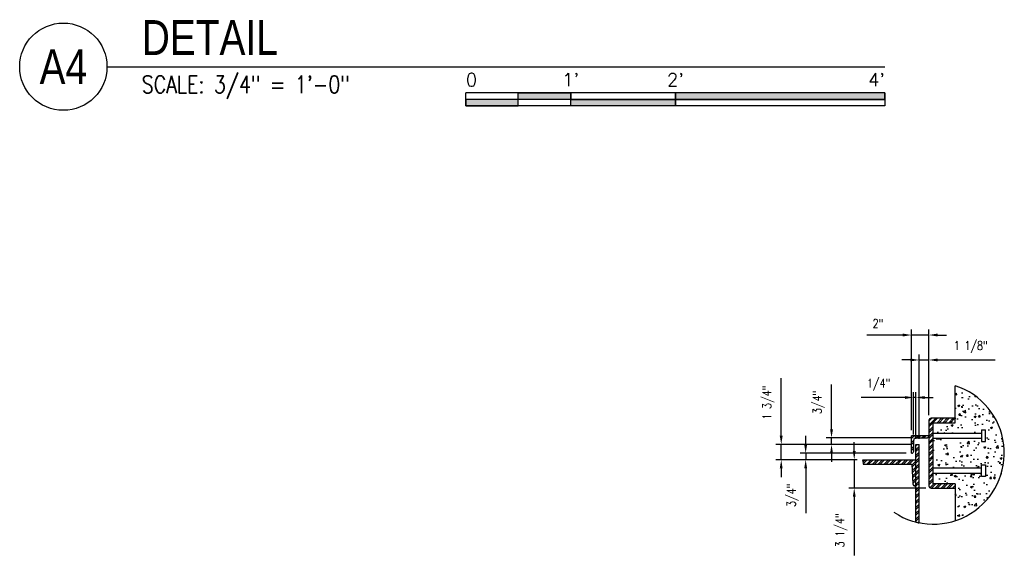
# Model space of a CAD drawing. Header units: inches. Extents: x 56 to 1759, y 30 to 684.
# Tile 1 of 12: x 62 to 175, y 30 to 92. Entities that reach past the tile are written whole.
import ezdxf
from ezdxf.enums import TextEntityAlignment as Align

# ---------------------------------------------------------------- set-up
doc = ezdxf.new("R2010")
doc.units = ezdxf.units.IN
doc.header["$MEASUREMENT"] = 0
doc.layers.add('A-WALL-PATT', color=9, linetype='Continuous', lineweight=18, true_color=0x808080)
for name, color, linetype in [('M-DETL-PATT', 1, 'Continuous'), ('S-ANNO-DIMS', 1, 'Continuous'), ('S-ANNO-SYMB', 2, 'Continuous'), ('S-DETL-LIGHT', 2, 'Continuous'), ('S-DETL-MEDM', 3, 'Continuous')]:
    doc.layers.add(name, color=color, linetype=linetype)
doc.styles.add('Annotative', font='romans.shx', dxfattribs={"width": 0.8, "height": 0.125})
doc.styles.add('Arial', font='romans.shx', dxfattribs={"width": 0.8})
doc.styles.add('TITLES', font='swiss.ttf', dxfattribs={"width": 0.8, "height": 0.25})
doc.dimstyles.new('Annotative', dxfattribs={"dimscale": 0, "dimtxt": 0.125, "dimasz": 0.125, "dimexe": 0.078125, "dimexo": 0.078125, "dimgap": 0.09, "dimtad": 1, "dimdec": 3, "dimzin": 3, "dimdsep": 46, "dimlunit": 4, "dimtxsty": 'Annotative', "dimcen": 0.09, "dimclrt": 2, "dimazin": 2, "dimtfac": 1, "dimtdec": 3, "dimtmove": 0, "dimatfit": 0, "dimfxl": 1, "dimfrac": 2, "dimtolj": 1, "dimtzin": 0, "dimarcsym": 0})
pattern_1 = [(45, (0, -36), (-0.3314563, 0.3314563), []), (45, (0.22097, -36), (-0.3314563, 0.3314563), [])]

# ---------------------------------------------------------------- blocks, each defined once
blk = doc.blocks.new('*D3')
at = {"layer": 'Defpoints', "color": 0, "transparency": 16777216}
for p in [(166.63, 55.44), (166.63, 45.64), (164.63, 43.89)]:
    blk.add_point(p, dxfattribs=at)
at = {"layer": 'S-ANNO-DIMS', "color": 0, "lineweight": -2, "transparency": 16777216}
for p, q in [((163.63, 55.44), (159.52, 55.44)), ((164.63, 44.52), (164.63, 56.07)), ((166.63, 55.44), (164.63, 55.44)), ((166.63, 46.27), (166.63, 56.07)), ((167.63, 55.44), (168.63, 55.44))]:
    blk.add_line(p, q, dxfattribs=at)
at = {"layer": 'S-ANNO-DIMS', "color": 0, "transparency": 16777216}
for points in [[(163.63, 55.61), (163.63, 55.27), (164.63, 55.44)], [(167.63, 55.61), (167.63, 55.27), (166.63, 55.44)]]:
    blk.add_solid(points, dxfattribs=at)
at = {"layer": 'S-ANNO-DIMS', "color": 2, "lineweight": -3, "transparency": 16777216, "insert": (160.79, 56.76), "char_height": 1, "width": 1.5533, "attachment_point": 5, "style": 'Annotative'}
blk.add_mtext('\\A1;2"', dxfattribs=at)
blk = doc.blocks.new('*D35')
at = {"layer": 'Defpoints', "color": 0, "transparency": 16777216}
for p in [(165.13, 42.89), (149.71, 41.14), (159.03, 41.14)]:
    blk.add_point(p, dxfattribs=at)
at = {"layer": 'S-ANNO-DIMS', "color": 0, "lineweight": -2, "transparency": 16777216}
for p, q in [((149.71, 43.89), (149.71, 50.48)), ((164.51, 42.89), (149.08, 42.89)), ((149.71, 41.14), (149.71, 42.89)), ((158.41, 41.14), (149.08, 41.14)), ((149.71, 40.14), (149.71, 39.14))]:
    blk.add_line(p, q, dxfattribs=at)
at = {"layer": 'S-ANNO-DIMS', "color": 0, "transparency": 16777216}
for points in [[(149.54, 43.89), (149.87, 43.89), (149.71, 42.89)], [(149.54, 40.14), (149.87, 40.14), (149.71, 41.14)]]:
    blk.add_solid(points, dxfattribs=at)
at = {"layer": 'S-ANNO-DIMS', "color": 2, "lineweight": -3, "transparency": 16777216, "insert": (148.23, 47.69), "char_height": 1, "attachment_point": 5, "rotation": 90, "style": 'Annotative'}
blk.add_mtext('\\A1;1 3/4"', dxfattribs=at)
blk = doc.blocks.new('*D36')
at = {"layer": 'Defpoints', "color": 0, "transparency": 16777216}
for p in [(159.03, 41.14), (158.07, 37.89), (166.88, 37.89)]:
    blk.add_point(p, dxfattribs=at)
at = {"layer": 'S-ANNO-DIMS', "color": 0, "lineweight": -2, "transparency": 16777216}
for p, q in [((158.07, 42.14), (158.07, 43.14)), ((158.41, 41.14), (157.45, 41.14)), ((158.07, 41.14), (158.07, 37.89)), ((166.26, 37.89), (157.45, 37.89)), ((158.07, 36.89), (158.07, 30.18))]:
    blk.add_line(p, q, dxfattribs=at)
at = {"layer": 'S-ANNO-DIMS', "color": 0, "transparency": 16777216}
for points in [[(157.91, 42.14), (158.24, 42.14), (158.07, 41.14)], [(157.91, 36.89), (158.24, 36.89), (158.07, 37.89)]]:
    blk.add_solid(points, dxfattribs=at)
at = {"layer": 'S-ANNO-DIMS', "color": 2, "lineweight": -3, "transparency": 16777216, "insert": (156.59, 33.04), "char_height": 1, "attachment_point": 5, "rotation": 90, "style": 'Annotative'}
blk.add_mtext('\\A1;3 1/4"', dxfattribs=at)
blk = doc.blocks.new('*D37')
at = {"layer": 'Defpoints', "color": 0, "transparency": 16777216}
for p in [(155.47, 43.64), (165.13, 43.64), (165.13, 42.89)]:
    blk.add_point(p, dxfattribs=at)
at = {"layer": 'S-ANNO-DIMS', "color": 0, "lineweight": -2, "transparency": 16777216}
for p, q in [((155.47, 44.64), (155.47, 49.78)), ((164.51, 43.64), (154.85, 43.64)), ((164.51, 42.89), (154.85, 42.89)), ((155.47, 42.89), (155.47, 43.64)), ((155.47, 41.89), (155.47, 40.89))]:
    blk.add_line(p, q, dxfattribs=at)
at = {"layer": 'S-ANNO-DIMS', "color": 0, "transparency": 16777216}
for points in [[(155.31, 44.64), (155.64, 44.64), (155.47, 43.64)], [(155.31, 41.89), (155.64, 41.89), (155.47, 42.89)]]:
    blk.add_solid(points, dxfattribs=at)
at = {"layer": 'S-ANNO-DIMS', "color": 2, "lineweight": -3, "transparency": 16777216, "insert": (153.99, 47.71), "char_height": 1, "attachment_point": 5, "rotation": 90, "style": 'Annotative'}
blk.add_mtext('\\A1;3/4"', dxfattribs=at)
blk = doc.blocks.new('*D38')
at = {"layer": 'Defpoints', "color": 0, "transparency": 16777216}
for p in [(164.63, 41.89), (152.51, 41.14), (159.03, 41.14)]:
    blk.add_point(p, dxfattribs=at)
at = {"layer": 'S-ANNO-DIMS', "color": 0, "lineweight": -2, "transparency": 16777216}
for p, q in [((152.51, 42.89), (152.51, 43.89)), ((164.01, 41.89), (151.89, 41.89)), ((152.51, 41.89), (152.51, 41.14)), ((158.41, 41.14), (151.89, 41.14)), ((152.51, 40.14), (152.51, 35))]:
    blk.add_line(p, q, dxfattribs=at)
at = {"layer": 'S-ANNO-DIMS', "color": 0, "transparency": 16777216}
for points in [[(152.34, 42.89), (152.68, 42.89), (152.51, 41.89)], [(152.34, 40.14), (152.68, 40.14), (152.51, 41.14)]]:
    blk.add_solid(points, dxfattribs=at)
at = {"layer": 'S-ANNO-DIMS', "color": 2, "lineweight": -3, "transparency": 16777216, "insert": (151.03, 37.07), "char_height": 1, "attachment_point": 5, "rotation": 90, "style": 'Annotative'}
blk.add_mtext('\\A1;3/4"', dxfattribs=at)
blk = doc.blocks.new('*U44')
for points in [[(-2.625, -0.188), (-2.25, -0.188), (-2.25, -0.2344), (-2.625, -0.2344)], [(-1.5, -0.2344), (0, -0.2344), (0, -0.1875), (-1.5, -0.1875)], [(-3, -0.2812), (-2.625, -0.2812), (-2.625, -0.2344), (-3, -0.2344)], [(-2.25, -0.2349), (-1.5, -0.2349), (-1.5, -0.2812), (-2.25, -0.2812)]]:
    blk.add_hatch(color=256).paths.add_polyline_path(points)
for p, q in [((0, -0.1875), (-3, -0.1875)), ((-3, -0.2812), (-3, -0.1875)), ((-2.625, -0.2807), (-2.625, -0.188)), ((-2.25, -0.2812), (-2.25, -0.1885)), ((-1.5, -0.2812), (-1.5, -0.1885)), ((0, -0.1875), (0, -0.2812)), ((0, -0.2344), (-3, -0.2344)), ((0, -0.2812), (-3, -0.2812))]:
    blk.add_line(p, q)
at = {"flags": 128}
for points in [[(-2.625, -0.188), (-2.25, -0.188), (-2.25, -0.2344), (-2.625, -0.2344), (-2.625, -0.188)], [(-1.5, -0.2344), (0, -0.2344), (0, -0.1875), (-1.5, -0.1875), (-1.5, -0.2344)], [(-3, -0.2812), (-2.625, -0.2812), (-2.625, -0.2344), (-3, -0.2344), (-3, -0.2812)], [(-2.25, -0.2349), (-1.5, -0.2349), (-1.5, -0.2812), (-2.25, -0.2812), (-2.25, -0.2349)]]:
    blk.add_lwpolyline(points, close=True, dxfattribs=at)
at = {"style": 'Arial'}
blk.add_text('0', height=0.0937, dxfattribs=at).set_placement((-3, -0.0937), align=Align.MIDDLE_LEFT)
for s, p in [("1'", (-2.25, -0.0937)), ("2'", (-1.5, -0.0937))]:
    blk.add_text(s, height=0.09375, dxfattribs=at).set_placement(p, align=Align.MIDDLE_CENTER)
blk.add_text("4'", height=0.09375, dxfattribs=at).set_placement((0, -0.0937), align=Align.MIDDLE_RIGHT)
blk = doc.blocks.new('*D49')
at = {"layer": 'Defpoints', "color": 0, "transparency": 16777216}
for p in [(165.51, 52.58), (166.63, 45.64), (165.51, 42.89)]:
    blk.add_point(p, dxfattribs=at)
at = {"layer": 'S-ANNO-DIMS', "color": 0, "lineweight": -2, "transparency": 16777216}
for p, q in [((165.51, 43.52), (165.51, 53.21)), ((166.63, 46.27), (166.63, 53.21)), ((164.51, 52.58), (163.51, 52.58)), ((165.51, 52.58), (166.63, 52.58)), ((167.63, 52.58), (174.23, 52.58))]:
    blk.add_line(p, q, dxfattribs=at)
at = {"layer": 'S-ANNO-DIMS', "color": 0, "transparency": 16777216}
for points in [[(164.51, 52.75), (164.51, 52.41), (165.51, 52.58)], [(167.63, 52.75), (167.63, 52.41), (166.63, 52.58)]]:
    blk.add_solid(points, dxfattribs=at)
at = {"layer": 'S-ANNO-DIMS', "color": 2, "transparency": 16777216, "insert": (171.43, 54.06), "char_height": 1, "attachment_point": 5, "style": 'Annotative'}
blk.add_mtext('\\A1;1 1/8"', dxfattribs=at)
blk = doc.blocks.new('*D50')
at = {"layer": 'Defpoints', "color": 0, "transparency": 16777216}
for p in [(164.88, 48.28), (164.88, 43.39), (165.13, 42.89)]:
    blk.add_point(p, dxfattribs=at)
at = {"layer": 'S-ANNO-DIMS', "color": 0, "lineweight": -2, "transparency": 16777216}
for p, q in [((164.88, 44.02), (164.88, 48.9)), ((165.13, 43.52), (165.13, 48.9)), ((163.88, 48.28), (158.85, 48.28)), ((165.13, 48.28), (164.88, 48.28)), ((166.13, 48.28), (167.13, 48.28))]:
    blk.add_line(p, q, dxfattribs=at)
at = {"layer": 'S-ANNO-DIMS', "color": 0, "transparency": 16777216}
for points in [[(163.88, 48.44), (163.88, 48.11), (164.88, 48.28)], [(166.13, 48.44), (166.13, 48.11), (165.13, 48.28)]]:
    blk.add_solid(points, dxfattribs=at)
at = {"layer": 'S-ANNO-DIMS', "color": 2, "transparency": 16777216, "insert": (160.87, 49.76), "char_height": 1, "attachment_point": 5, "style": 'Annotative'}
blk.add_mtext('\\A1;1/4"', dxfattribs=at)
blk = doc.blocks.new('*U39')
at = {"linetype": 'Continuous', "lineweight": -3}
blk.add_line((1.125, 0.625), (6.696, 0.625), dxfattribs=at)
at = {"lineweight": -3}
blk.add_circle((0.8125, 0.625), 0.3125, dxfattribs=at)
at = {"lineweight": -3, "style": 'Arial'}
blk.add_attdef('DRAWING_AREA_TITLE', text='', height=0.1875, dxfattribs=at).set_placement((1.3743, 0.6339), align=Align.BOTTOM_LEFT)
blk.add_attdef('X#', text='', height=0.1875, dxfattribs=at).set_placement((0.8125, 0.625), align=Align.MIDDLE_CENTER)
blk.add_attdef('SCALE:', text='', height=0.0938, dxfattribs=at).set_placement((1.3743, 0.5606), align=Align.TOP_LEFT)

msp = doc.modelspace()

# ---------------------------------------------------------------- hatches: boundary and pattern name
at = {"layer": 'A-WALL-PATT', "lineweight": -3}
h = msp.add_hatch(dxfattribs=at)
h.set_pattern_fill('AR-CONC', color=8, scale=0.3125, style=0)
h.set_pattern_definition([(50, (0, -36), (2.241438, -0.1961), [0.234375, -2.578125]), (355, (0, -36), (-0.433598, 2.3506), [0.1875, -2.0625]), (100.4514, (0.1868, -36.0163), (1.80784, 2.1545), [0.199188, -2.19107]), (46.1842, (0, -35.375), (3.33513, -0.517248), [0.35156, -3.86719]), (96.6356, (0.278, -35.418), (2.92082, 3.04412), [0.29878, -3.286605]), (351.1842, (0, -35.375), (2.92082, 3.04412), [0.28125, -3.09375]), (21, (0.3125, -35.5312), (1.865335, -1.258184), [0.234375, -2.578125]), (326, (0.3125, -35.5312), (0.76036, 2.266094), [0.1875, -2.0625]), (71.4514, (0.468, -35.636), (2.625695, 1.00791), [0.199188, -2.19107]), (37.5, (0, -36), (0.0379995, 1.0402933), [0, -2.0375, 0, -2.09375, 0, -2.0703125]), (7.5, (0, -36), (0.822092, 1.2325366), [0, -1.19375, 0, -1.990625, 0, -0.7890625]), (327.5, (-0.6969, -36), (1.668195, -0.070484), [0, -0.78125, 0, -2.4375, 0, -3.234375]), (317.5, (-1.0094, -36), (1.822457, 0.312828), [0, -1.015625, 0, -1.61875, 0, -2.296875])])
h.paths.add_polyline_path([(169.6344, 34.1493), (170.2222, 34.3652), (170.7857, 34.6214), (171.3249, 34.9181), (171.8428, 35.2573), (172.3363, 35.6368), (172.7971, 36.0502), (173.2245, 36.498), (173.6191, 36.9796), (173.974, 37.4868), (174.2887, 38.0198), (174.5638, 38.5784), (174.7945, 39.1528), (174.9801, 39.7434), (175.1213, 40.3498), (175.2157, 40.9615), (175.2625, 41.5788), (175.2625, 42.2014), (175.2157, 42.8187), (175.1213, 43.4304), (174.9801, 44.0368), (174.7945, 44.6274), (174.5638, 45.2018), (174.2887, 45.7604), (173.974, 46.2934), (173.6191, 46.8006), (173.2245, 47.2822), (172.7971, 47.73), (172.3363, 48.1434), (171.8428, 48.523), (171.3249, 48.8621), (170.7857, 49.1588), (170.2222, 49.415), (169.6344, 49.6309), (169.6344, 45.3901), (167.1344, 45.3901), (167.1344, 44.2051), (172.6462, 44.2051), (172.6462, 44.5594), (173.1187, 44.5594), (173.1187, 43.2208), (172.6462, 43.2208), (172.6462, 43.5751), (167.1344, 43.5751), (167.1344, 40.2051), (172.6462, 40.2051), (172.6462, 40.5594), (173.1187, 40.5594), (173.1187, 39.2208), (172.6462, 39.2208), (172.6462, 39.5751), (167.1344, 39.5751), (167.1344, 38.3901), (169.6344, 38.3901), (169.6344, 37.8901)])
at = {"layer": 'M-DETL-PATT', "lineweight": -3}
h = msp.add_hatch(dxfattribs=at)
h.set_pattern_fill('ANSI32', color=8, scale=1.25, style=0)
h.set_pattern_definition(pattern_1)
h.paths.add_polyline_path([(169.6344, 37.8901), (169.6344, 38.3901), (167.1344, 38.3901), (167.1344, 45.3901), (169.6344, 45.3901), (169.6344, 45.8901), (166.8844, 45.8901), (166.8197, 45.8816), (166.7594, 45.8566), (166.7076, 45.8169), (166.6679, 45.7651), (166.6429, 45.7048), (166.6344, 45.6401), (166.6344, 38.1401), (166.6429, 38.0754), (166.6679, 38.0151), (166.7076, 37.9633), (166.7594, 37.9236), (166.8197, 37.8986), (166.8844, 37.8901)])
h = msp.add_hatch(dxfattribs=at)
h.set_pattern_fill('ANSI32', color=8, scale=1.25, style=0)
h.set_pattern_definition(pattern_1)
h.paths.add_polyline_path([(164.6344, 41.8901), (164.6991, 41.8986), (164.7594, 41.9236), (164.8112, 41.9633), (164.8509, 42.0151), (164.8759, 42.0754), (164.8844, 42.1401), (164.8844, 43.3901), (164.8929, 43.4548), (164.9179, 43.5151), (164.9576, 43.5669), (165.0094, 43.6066), (165.0697, 43.6316), (165.1344, 43.6401), (166.3844, 43.6401), (166.4491, 43.6486), (166.5094, 43.6736), (166.5612, 43.7133), (166.6009, 43.7651), (166.6259, 43.8254), (166.6344, 43.8901), (164.6344, 43.8901), (164.6344, 42.6256)])
h = msp.add_hatch(dxfattribs=at)
h.set_pattern_fill('ANSI32', color=8, scale=1.25, style=0)
h.set_pattern_definition(pattern_1)
h.paths.add_polyline_path([(165.5094, 33.9071), (165.5094, 42.8901), (165.1344, 42.8901), (165.1344, 33.9897), (165.4288, 33.9239)])
h = msp.add_hatch(dxfattribs=at)
h.set_pattern_fill('ANSI32', color=8, scale=1.25, style=0)
h.set_pattern_definition(pattern_1)
h.paths.add_polyline_path([(165.051, 38.1401), (165.1344, 38.1401), (165.1344, 41.1401), (159.0346, 41.1401), (159.0617, 40.8896), (159.0965, 40.6401), (164.6856, 40.6401), (164.8013, 38.3773), (164.8125, 38.3152), (164.8389, 38.2578), (164.8788, 38.2089), (164.9297, 38.1715), (164.9884, 38.1481)])

# ---------------------------------------------------------------- linework, layer by layer
at = {"layer": 'S-DETL-LIGHT', "lineweight": -3}
for p, q in [((169.6344, 45.3901), (169.6344, 49.6309)), ((167.1344, 38.3901), (167.1344, 45.3901)), ((167.1344, 44.2051), (172.6462, 44.2051)), ((172.6462, 44.5594), (173.1187, 44.5594)), ((172.6462, 44.5594), (172.6462, 43.2208)), ((173.1187, 43.2208), (173.1187, 44.5594)), ((166.6344, 43.8901), (164.6344, 43.8901)), ((164.8844, 42.1401), (164.8844, 43.3901)), ((165.1344, 43.6401), (166.3844, 43.6401)), ((172.6462, 43.5751), (167.1344, 43.5751)), ((172.6462, 43.2208), (173.1187, 43.2208)), ((167.1344, 40.2051), (172.6462, 40.2051)), ((172.6462, 39.5751), (167.1344, 39.5751)), ((172.6462, 40.5594), (173.1187, 40.5594)), ((172.6462, 39.2208), (172.6462, 40.5594)), ((173.1187, 40.5594), (173.1187, 39.2208)), ((169.6344, 38.3901), (169.6344, 34.1493)), ((173.1187, 39.2208), (172.6462, 39.2208)), ((165.051, 38.1401), (165.1344, 38.1401))]:
    msp.add_line(p, q, dxfattribs=at)
for centre, radius, start, end in [((167.1344, 41.8901), 8.1345, 236.369819, 72.101409), ((166.8844, 45.6401), 0.25, 90, 180), ((166.3844, 43.8901), 0.25, 270, 360), ((164.6344, 42.1401), 0.25, 270, 0), ((167.1344, 41.8901), 8.1345, 185.290182, 188.839472), ((165.051, 38.3901), 0.25, 182.928842, 270), ((166.8844, 38.1401), 0.25, 180, 270), ((167.0719, 41.8901), 8.1345, 256.220661, 258.925614)]:
    msp.add_arc(centre, radius, start, end, dxfattribs=at)
at = {"layer": 'S-DETL-MEDM', "lineweight": -3}
for p, q in [((166.6344, 45.6401), (166.6344, 38.1401)), ((169.6344, 45.8901), (166.8844, 45.8901)), ((167.1344, 45.3901), (169.6344, 45.3901)), ((164.6344, 41.8901), (164.6344, 43.8901)), ((165.1344, 42.8901), (165.5094, 42.8901)), ((165.1344, 33.9897), (165.1344, 42.8901)), ((165.5094, 33.8836), (165.5094, 42.8901)), ((159.0346, 41.1401), (165.1344, 41.1401)), ((159.0965, 40.6401), (164.6856, 40.6401)), ((164.6856, 40.6401), (164.8015, 38.3741)), ((169.6344, 38.3901), (167.1344, 38.3901)), ((165.1344, 38.1369), (165.0512, 38.1369)), ((166.8844, 37.8901), (169.6344, 37.8901))]:
    msp.add_line(p, q, dxfattribs=at)
for centre, start, end in [((165.1344, 43.3901), 90, 180), ((165.0512, 38.3869), 182.928842, 270)]:
    msp.add_arc(centre, 0.25, start, end, dxfattribs=at)

# ---------------------------------------------------------------- block references
at = {"layer": 'S-ANNO-SYMB', "lineweight": -3}
ref = msp.add_blockref('*U39', (54.4492, 76.2023), dxfattribs=dict(at, xscale=16, yscale=16, zscale=16))
ref.add_attrib('SCALE:', 'SCALE: 3/4" = 1\'-0"', dxfattribs={"layer": '0', "lineweight": -3, "height": 2, "style": 'Annotative', "width": 0.796875}).set_placement((76.4379, 85.1717), align=Align.TOP_LEFT)
ref.add_attrib('DRAWING_AREA_TITLE', 'DETAIL', dxfattribs={"layer": '0', "lineweight": -3, "height": 4, "style": 'TITLES', "width": 0.796875}).set_placement((76.4379, 86.3448), align=Align.BOTTOM_LEFT)
ref.add_attrib('X#', 'A4', dxfattribs={"layer": '0', "lineweight": -3, "height": 4, "style": 'TITLES', "width": 0.796875}).set_placement((67.4492, 86.2023), align=Align.MIDDLE_CENTER)
at = {"layer": 'S-ANNO-SYMB', "lineweight": -3, "xscale": 16, "yscale": 16, "zscale": 16}
msp.add_blockref('*U44', (161.5845, 86.2023), dxfattribs=at)

# ---------------------------------------------------------------- dimensions: what is measured, and where the dimension line sits
at = {"layer": 'S-ANNO-DIMS', "lineweight": -3}
dim = msp.add_linear_dim(base=(166.6344, 55.4412), p1=(164.6344, 43.8901), p2=(166.6344, 45.6401), dimstyle='Annotative', override={"dimpost": '\\X'}, dxfattribs=at)
dim.commit()
dim.dimension.update_dxf_attribs({"geometry": '*D3', "text_midpoint": (160.7906, 55.4412), "dimtype": 160})
at = {"layer": 'S-ANNO-DIMS'}
dim = msp.add_linear_dim(base=(165.5094, 52.5806), p1=(166.6344, 45.6401), p2=(165.5094, 42.8901), dimstyle='Annotative', override={"dimpost": '\\X'}, dxfattribs=at)
dim.commit()
dim.dimension.update_dxf_attribs({"geometry": '*D49', "text_midpoint": (171.4306, 52.5806), "dimtype": 160})
at = {"layer": 'S-ANNO-DIMS', "lineweight": -3}
for base, p1, picture, middle in [((149.7072, 41.1401), (165.1344, 42.8901), '*D35', (149.7072, 47.6863)), ((152.5102, 41.1401), (164.6344, 41.8901), '*D38', (152.5102, 37.0677))]:
    dim = msp.add_linear_dim(base=base, p1=p1, p2=(159.0346, 41.1401), angle=90, dimstyle='Annotative', override={"dimpost": '\\X'}, dxfattribs=at)
    dim.commit()
    dim.dimension.update_dxf_attribs({"geometry": picture, "text_midpoint": middle, "dimtype": 160})
for base, p1, p2, picture, middle in [((155.473, 43.6401), (165.1344, 42.8901), (165.1344, 43.6401), '*D37', (153.9911, 47.7125)), ((158.0749, 37.8901), (159.0346, 41.1401), (166.8844, 37.8901), '*D36', (156.593, 33.0368))]:
    dim = msp.add_linear_dim(base=base, p1=p1, p2=p2, angle=90, dimstyle='Annotative', override={"dimpost": '\\X'}, dxfattribs=at)
    dim.commit()
    dim.dimension.update_dxf_attribs({"geometry": picture, "text_midpoint": middle})
at = {"layer": 'S-ANNO-DIMS'}
dim = msp.add_linear_dim(base=(164.8844, 48.2776), p1=(165.1344, 42.8901), p2=(164.8844, 43.3901), dimstyle='Annotative', override={"dimpost": '\\X'}, dxfattribs=at)
dim.commit()
dim.dimension.update_dxf_attribs({"geometry": '*D50', "text_midpoint": (160.8692, 49.7595)})

doc.saveas('drawing.dxf')
